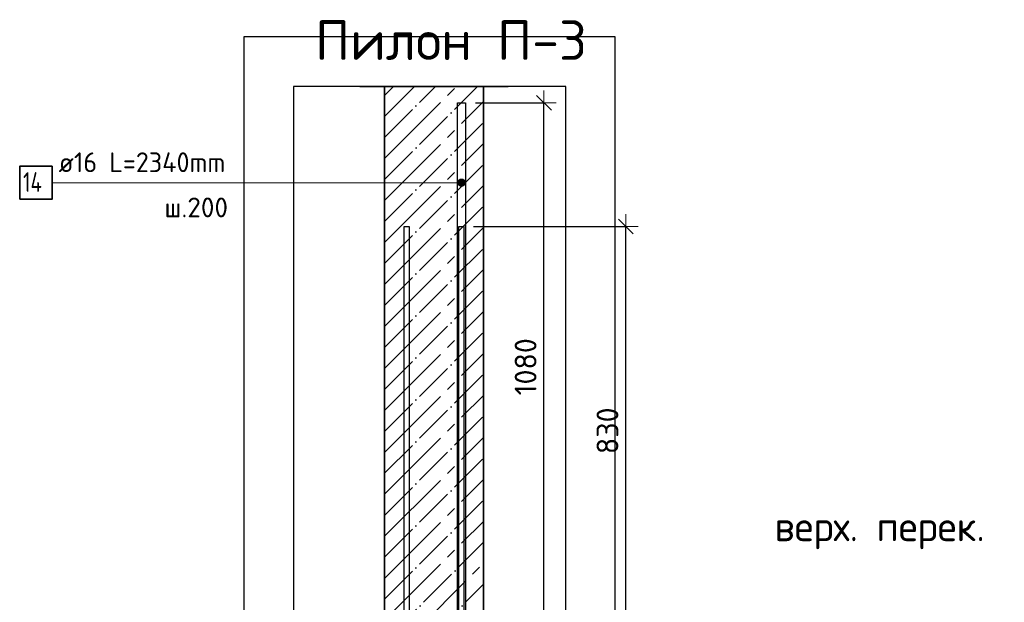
# Model space of a CAD drawing. Header units: millimetres. Extents: x 2792 to 69837, y -2757 to 29968.
# Tile 21 of 77: x 9608 to 11597, y 10163 to 11341. Entities that reach past the tile are written whole.
import ezdxf

# ---------------------------------------------------------------- set-up
doc = ezdxf.new("R2010")
doc.units = ezdxf.units.MM
doc.header["$PDMODE"] = 65
doc.linetypes.add('______11', pattern=[100, 80, -10, 0, -10])
doc.linetypes.add('______5', pattern=[220, 160, -20, 20, -20])
for name, color, linetype, lineweight in [('Standard', 7, 'Continuous', 25), ('Арм.стержн. вертикальными 1', 22, 'Continuous', 35), ('Высотная отметки_ общее', 7, 'Continuous', 13), ('Размерная линия_ общее', 7, 'Continuous', 13)]:
    doc.layers.add(name, color=color, linetype=linetype, lineweight=lineweight)
doc.layers.add('Арм.стержн. вертикальными 2', color=7, linetype='Continuous', lineweight=35, true_color=0x006e00)
doc.styles.add('ISOCPEUR', font='ISOCPEUR')
doc.dimstyles.new('DIMSTYLE_3', dxfattribs={"dimtxt": 44, "dimasz": 50, "dimexe": 0, "dimexo": 0, "dimgap": 22, "dimtad": 2, "dimdec": 0, "dimrnd": 5, "dimzin": 12, "dimdsep": 46, "dimtxsty": 'ISOCPEUR', "dimblk1": 'ALL_ML_STRICH', "dimblk2": 'ALL_ML_STRICH', "dimsah": 1, "dimcen": 0, "dimclrd": 7, "dimclre": 256, "dimclrt": 7, "dimadec": 0, "dimazin": 0, "dimtfac": 1, "dimtdec": 0, "dimtix": 1, "dimtmove": 2, "dimatfit": 3, "dimfxl": 0, "dimtzin": 0, "dimlwd": 0, "dimlwe": -3, "dimarcsym": 0})

# ---------------------------------------------------------------- blocks, each defined once
blk = doc.blocks.new('ALL_ML_STRICH')
at = {"color": 0, "linetype": 'ByBlock', "lineweight": -2}
for p, q in [((0, -0.5), (0, 0.5)), ((-1, 0), (0.5, 0)), ((-0.3, -0.3), (0.3, 0.3))]:
    blk.add_line(p, q, dxfattribs=at)
blk = doc.blocks.new('*D81')
at = {"layer": 'DEFPOINTS', "color": 7, "linetype": 'Continuous', "lineweight": 13, "transparency": 33554687}
for p in [(10508.2, 11172.6), (10544.7, 10092.6), (10666.7, 10092.6)]:
    blk.add_point(p, dxfattribs=at)
at = {"layer": 'Размерная линия_ общее', "color": 253, "linetype": 'Continuous', "lineweight": -2, "true_color": 0xa0a0a0, "transparency": 33554687}
for p, q in [((10528.2, 11172.6), (10666.7, 11172.6)), ((10564.7, 10092.6), (10666.7, 10092.6))]:
    blk.add_line(p, q, dxfattribs=at)
at = {"layer": 'Размерная линия_ общее', "color": 7, "linetype": 'Continuous', "lineweight": -2, "transparency": 33554687}
blk.add_line((10666.7, 10092.6), (10666.7, 11172.6), dxfattribs=at)
at = {"layer": 'Размерная линия_ общее', "color": 7, "linetype": 'Continuous', "lineweight": 13, "transparency": 33554687, "xscale": 50, "yscale": 50, "zscale": 50}
for p, rotation in [((10666.7, 11172.6), 90), ((10666.7, 10092.6), 270)]:
    blk.add_blockref('ALL_ML_STRICH', p, dxfattribs=dict(at, rotation=rotation))
at = {"layer": 'Размерная линия_ общее', "color": 7, "linetype": 'Continuous', "lineweight": 13, "transparency": 33554687, "insert": (10629.7, 10639.2), "char_height": 44, "width": 176, "attachment_point": 5, "rotation": 90, "style": 'ISOCPEUR'}
blk.add_mtext('\\A1;{1080}', dxfattribs=at)
blk = doc.blocks.new('COMPLEX_ELEVATIONDIM_3')
at = {"layer": 'Высотная отметки_ общее', "color": 7, "linetype": 'Continuous', "lineweight": 13, "transparency": 33554687, "insert": (11132.2, 10270.5), "char_height": 60, "width": 478.865, "attachment_point": 7, "style": 'ISOCPEUR'}
blk.add_mtext('\\W0.97;верх. перек.', dxfattribs=at)
blk = doc.blocks.new('*D99')
at = {"layer": 'DEFPOINTS', "color": 7, "linetype": 'Continuous', "lineweight": 13, "transparency": 33554687}
for p in [(10504.7, 10922.6), (10544.7, 10092.6), (10832.1, 10092.6)]:
    blk.add_point(p, dxfattribs=at)
at = {"layer": 'Размерная линия_ общее', "color": 253, "linetype": 'Continuous', "lineweight": -2, "true_color": 0xa0a0a0, "transparency": 33554687}
for p, q in [((10524.7, 10922.6), (10832.1, 10922.6)), ((10564.7, 10092.6), (10832.1, 10092.6))]:
    blk.add_line(p, q, dxfattribs=at)
at = {"layer": 'Размерная линия_ общее', "color": 7, "linetype": 'Continuous', "lineweight": -2, "transparency": 33554687}
blk.add_line((10832.1, 10092.6), (10832.1, 10922.6), dxfattribs=at)
at = {"layer": 'Размерная линия_ общее', "color": 7, "linetype": 'Continuous', "lineweight": 13, "transparency": 33554687, "xscale": 50, "yscale": 50, "zscale": 50}
for p, rotation in [((10832.1, 10922.6), 90), ((10832.1, 10092.6), 270)]:
    blk.add_blockref('ALL_ML_STRICH', p, dxfattribs=dict(at, rotation=rotation))
at = {"layer": 'Размерная линия_ общее', "color": 7, "linetype": 'Continuous', "lineweight": 13, "transparency": 33554687, "insert": (10795.1, 10509.8), "char_height": 44, "width": 132, "attachment_point": 5, "rotation": 90, "style": 'ISOCPEUR'}
blk.add_mtext('\\A1;{830}', dxfattribs=at)

msp = doc.modelspace()

# ---------------------------------------------------------------- hatches: boundary and pattern name
at = {"layer": 'Арм.стержн. вертикальными 2', "linetype": 'Continuous', "lineweight": 13, "transparency": 33554687}
for points in [[(10493.7, 11014.9), (10496.4, 11004.7), (10496.4, 11017.6)], [(10496.4, 11017.6), (10500.2, 11003.6), (10500.2, 11018.6)], [(10496.4, 11017.6), (10496.4, 11004.7), (10500.2, 11003.6)], [(10500.2, 11018.6), (10500.2, 11003.6), (10503.9, 11004.7)], [(10500.2, 11018.6), (10503.9, 11004.7), (10503.9, 11017.6)], [(10503.9, 11017.6), (10503.9, 11004.7), (10506.6, 11007.4)], [(10503.9, 11017.6), (10506.6, 11007.4), (10506.6, 11014.9)], [(10493.7, 11007.4), (10493.7, 11014.9), (10492.7, 11011.1)], [(10493.7, 11014.9), (10493.7, 11007.4), (10496.4, 11004.7)], [(10506.6, 11014.9), (10506.6, 11007.4), (10507.7, 11011.1)]]:
    msp.add_hatch(color=7, dxfattribs=at).paths.add_polyline_path(points)

# ---------------------------------------------------------------- linework, layer by layer
at = {"color": 52, "linetype": 'Continuous', "lineweight": -3, "transparency": 33554687}
for p, q in [((10160.7, 11205.9), (10160.7, 6462.4)), ((10710.7, 11205.9), (10160.7, 11205.9)), ((10160.7, 11205.9), (10160.7, 6462.4)), ((10710.7, 11205.9), (10160.7, 11205.9)), ((10710.7, 6462.4), (10710.7, 11205.9)), ((10710.7, 6462.4), (10710.7, 11205.9))]:
    msp.add_line(p, q, dxfattribs=at)
at = {"color": 7, "linetype": 'Continuous', "lineweight": 25, "transparency": 33554687}
msp.add_line((10294.7, 11205.9), (10594.7, 11205.9), dxfattribs=at)
at = {"color": 253, "linetype": '______11', "lineweight": -3, "true_color": 0xababab, "transparency": 33554687}
for p, q in [((10344.7, 11017.9), (10532.8, 11205.9)), ((10344.7, 11102.7), (10447.9, 11205.9)), ((10344.7, 11187.6), (10363.1, 11205.9)), ((10344.7, 10933), (10544.7, 11133)), ((10344.7, 10848.1), (10544.7, 11048.1)), ((10344.7, 10763.3), (10544.7, 10963.3)), ((10344.7, 10678.4), (10544.7, 10878.4)), ((10344.7, 10593.6), (10544.7, 10793.6)), ((10344.7, 10508.7), (10544.7, 10708.7)), ((10344.7, 10423.9), (10544.7, 10623.9)), ((10344.7, 10339), (10544.7, 10539)), ((10344.7, 10254.2), (10544.7, 10454.2)), ((10344.7, 10169.3), (10544.7, 10369.3)), ((10352.8, 10092.6), (10544.7, 10284.5)), ((10437.7, 10092.6), (10544.7, 10199.6))]:
    msp.add_line(p, q, dxfattribs=at)
at = {"color": 253, "linetype": '______5', "lineweight": -3, "true_color": 0xababab, "transparency": 33554687}
for p, q in [((10344.7, 11060.3), (10490.3, 11205.9)), ((10344.7, 11145.1), (10405.5, 11205.9)), ((10344.7, 10975.4), (10544.7, 11175.4)), ((10344.7, 10890.6), (10544.7, 11090.6)), ((10344.7, 10805.7), (10544.7, 11005.7)), ((10344.7, 10720.9), (10544.7, 10920.9)), ((10344.7, 10636), (10544.7, 10836)), ((10344.7, 10551.2), (10544.7, 10751.2)), ((10344.7, 10466.3), (10544.7, 10666.3)), ((10344.7, 10381.5), (10544.7, 10581.5)), ((10344.7, 10296.6), (10544.7, 10496.6)), ((10344.7, 10211.7), (10544.7, 10411.7)), ((10344.7, 10126.9), (10544.7, 10326.9)), ((10395.2, 10092.6), (10544.7, 10242))]:
    msp.add_line(p, q, dxfattribs=at)
at = {"color": 7, "linetype": 'Continuous', "lineweight": 35, "transparency": 33554687}
for p, q in [((10344.7, 11205.9), (10344.7, 10092.6)), ((10544.7, 10092.6), (10544.7, 11205.9))]:
    msp.add_line(p, q, dxfattribs=at)
at = {"layer": 'Standard', "color": 7, "linetype": 'Continuous', "lineweight": 25, "transparency": 33554687}
msp.add_lwpolyline([(10060.7, 6362.4), (10810.7, 6362.4), (10810.7, 11305.9), (10060.7, 11305.9), (10060.7, 6362.4)], dxfattribs=at)
at = {"layer": 'Арм.стержн. вертикальными 1', "color": 4, "linetype": 'Continuous', "lineweight": 25, "transparency": 33554687}
for points in [[(10384.7, 6792.6), (10384.7, 10922.6), (10394.7, 10922.6), (10394.7, 6792.6), (10384.7, 6792.6)], [(10384.7, 6792.6), (10384.7, 10922.6), (10394.7, 10922.6), (10394.7, 6792.6), (10384.7, 6792.6)], [(10494.7, 6792.6), (10494.7, 10922.6), (10504.7, 10922.6), (10504.7, 6792.6), (10494.7, 6792.6)], [(10494.7, 6792.6), (10494.7, 10922.6), (10504.7, 10922.6), (10504.7, 6792.6), (10494.7, 6792.6)]]:
    msp.add_lwpolyline(points, dxfattribs=at)
at = {"layer": 'Арм.стержн. вертикальными 2', "color": 7, "linetype": 'Continuous', "lineweight": 13, "transparency": 33554687}
for p, q in [((10500.2, 11018.6), (10500.2, 11018.6)), ((9673.3, 11011.1), (10277.3, 11011.1)), ((10277.3, 11011.1), (10500.2, 11011.1)), ((10492.7, 11011.1), (10492.7, 11011.1)), ((10500.2, 11003.6), (10500.2, 11003.6)), ((10507.7, 11011.1), (10507.7, 11011.1))]:
    msp.add_line(p, q, dxfattribs=at)
at = {"layer": 'Арм.стержн. вертикальными 2', "color": 7, "linetype": 'Continuous', "lineweight": 25, "transparency": 33554687}
msp.add_lwpolyline([(10508.2, 11172.6), (10508.2, 8832.6), (10492.2, 8832.6), (10492.2, 11172.6), (10508.2, 11172.6)], dxfattribs=at)
at = {"layer": 'Арм.стержн. вертикальными 2', "color": 7, "linetype": 'Continuous', "lineweight": 35, "transparency": 33554687}
msp.add_lwpolyline([(9607.9, 10977.8), (9673.3, 10977.8), (9673.3, 11044.5), (9607.9, 11044.5), (9607.9, 10977.8)], dxfattribs=at)
at = {"layer": 'Арм.стержн. вертикальными 2', "color": 7, "linetype": 'Continuous', "lineweight": 13, "transparency": 33554687}
msp.add_circle((10500.2, 11011.1), 7.5, dxfattribs=at)

# ---------------------------------------------------------------- block references
at = {"layer": 'Высотная отметки_ общее', "color": 7, "linetype": 'Continuous', "lineweight": 13, "transparency": 33554687}
msp.add_blockref('COMPLEX_ELEVATIONDIM_3', (0, 0), dxfattribs=at)

# ---------------------------------------------------------------- texts
at = {"layer": 'Standard', "color": 7, "linetype": 'Continuous', "lineweight": 13, "transparency": 33554687, "attachment_point": 4, "style": 'ISOCPEUR'}
for s, insert, char_height, width in [('\\A1;{\\fISOCPEUR|i0|b0;\\H80.000000;\\W1.000000;\\C7;Пилон П-3}\\P', (10204.5, 11299.2), 80, 550.788), ('\\A1;{\\fISOCPEUR|i0|b0;\\H40.000000;\\W1.000000;\\C7;ш.200}\\P', (9900.1, 10961.2), 40, 150.857)]:
    msp.add_mtext(s, dxfattribs=dict(at, insert=insert, char_height=char_height, width=width))
at = {"layer": 'Арм.стержн. вертикальными 2', "color": 7, "linetype": 'Continuous', "lineweight": 25, "transparency": 33554687, "char_height": 40, "attachment_point": 7, "style": 'ISOCPEUR'}
for s, insert, width in [('\\W0.96;ø16 L=2340mm ', (9686.6, 11032.5), 395.02), ('\\W0.76;14', (9614.6, 10992.5), 67.275)]:
    msp.add_mtext(s, dxfattribs=dict(at, insert=insert, width=width))

# ---------------------------------------------------------------- dimensions: what is measured, and where the dimension line sits
at = {"layer": 'Размерная линия_ общее', "color": 7, "linetype": 'Continuous', "lineweight": 13, "transparency": 33554687}
for base, p2, picture, middle in [((10666.7, 11172.6), (10528.2, 11172.6), '*D81', (10629.7, 10639.2)), ((10832.1, 10922.6), (10524.7, 10922.6), '*D99', (10795.1, 10509.8))]:
    dim = msp.add_linear_dim(base=base, p1=(10564.7, 10092.6), p2=p2, angle=90, dimstyle='DIMSTYLE_3', override={"dimpost": '<>', "dimclrd": 7, "dimclre": 253, "dimclrt": 7, "dimlwd": 0, "dimlwe": 65533}, dxfattribs=at)
    dim.commit()
    dim.dimension.update_dxf_attribs({"geometry": picture, "text_midpoint": middle, "dimtype": 160})

doc.saveas('drawing.dxf')
